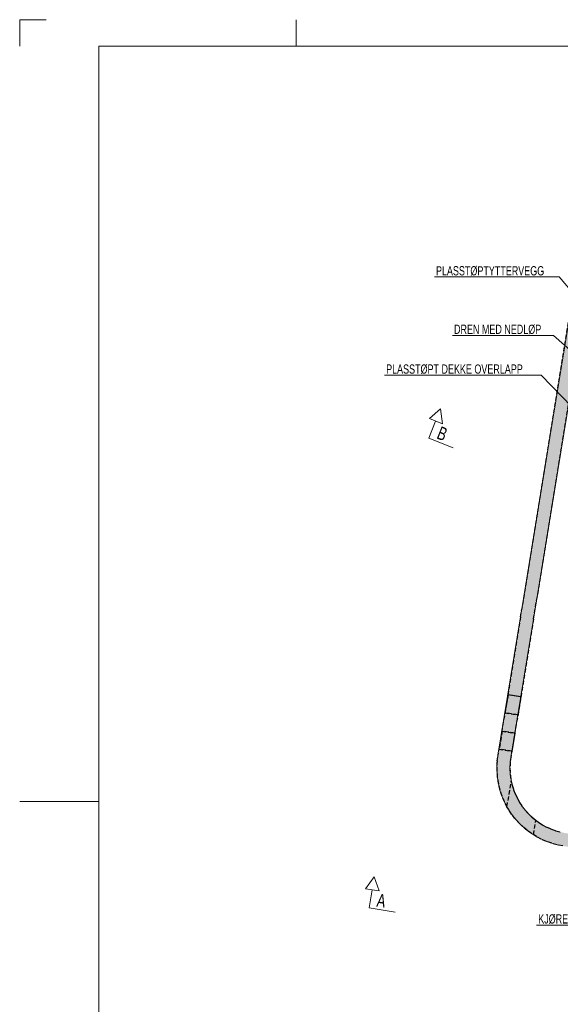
# Model space of a CAD drawing. Header units: millimetres. Extents: x 58962 to 143062, y 63981 to 123381.
# Tile 6 of 13: x 58962 to 79491, y 85970 to 123381. Entities that reach past the tile are written whole.
import ezdxf

# ---------------------------------------------------------------- set-up
doc = ezdxf.new("R2010")
doc.units = ezdxf.units.MM
doc.header["$LTSCALE"] = 100
doc.linetypes.add('HIDDEN', pattern=[2.38125, 1.5875, -0.79375])
doc.linetypes.add('XKITLINE00', pattern=[0])
for name, color, linetype, lineweight in [('OtherObjectType', 1, 'Continuous', 0), ('Part', 2, 'Continuous', 0), ('Part_Hidden', 7, 'Continuous', 0), ('PartMark', 3, 'Continuous', 0), ('Section', 6, 'Continuous', 0), ('Text', 3, 'Continuous', 0)]:
    doc.layers.add(name, color=color, linetype=linetype, lineweight=lineweight)
doc.styles.add('ARIAL_NARROW', font='ARIALN.TTF')

msp = doc.modelspace()

# ---------------------------------------------------------------- hatches: boundary and pattern name
at = {"layer": 'Part'}
for points in [[(80562, 116536), (81038, 116344), (78479, 100606), (77986, 100686)], [(79666, 92479), (83505, 91833), (83422, 91340), (79583, 91986), (79374, 92029), (79168, 92087), (78967, 92159), (78771, 92245), (78582, 92345), (78401, 92458), (78228, 92584), (78065, 92722), (77912, 92871), (77770, 93031), (77640, 93200), (77522, 93378), (77417, 93564), (77325, 93757), (77248, 93957), (77184, 94161), (77136, 94369), (77103, 94580), (77084, 94793), (77081, 95007), (77093, 95220), (77120, 95432), (77986, 100686), (78479, 100605), (77614, 95351), (77591, 95174), (77581, 94996), (77584, 94818), (77599, 94641), (77627, 94465), (77667, 94291), (77720, 94121), (77784, 93955), (77861, 93794), (77948, 93639), (78046, 93491), (78155, 93350), (78273, 93217), (78401, 93092), (78537, 92978), (78681, 92873), (78832, 92778), (78989, 92695), (79152, 92623), (79320, 92563), (79491, 92515)]]:
    msp.add_hatch(color=253, dxfattribs=at).paths.add_polyline_path(points, flags=17)

# ---------------------------------------------------------------- linework, layer by layer
at = {"layer": 'OtherObjectType', "color": 2, "linetype": 'Continuous', "lineweight": 0}
for p, q in [((58962, 122381), (58962, 123381)), ((58962, 123381), (59962, 123381)), ((69462, 122381), (69462, 123381)), ((58962, 93681), (61962, 93681))]:
    msp.add_line(p, q, dxfattribs=at)
at = {"layer": 'OtherObjectType', "color": 1, "linetype": 'Continuous', "lineweight": 0}
for p, q in [((142062, 122381), (61962, 122381)), ((61962, 122381), (61962, 64981))]:
    msp.add_line(p, q, dxfattribs=at)
at = {"layer": 'Part', "color": 7, "linetype": 'XKITLINE00', "lineweight": 0}
for p, q in [((77986, 100686), (80562, 116537)), ((78479, 100605), (81038, 116344)), ((77120, 95432), (77986, 100686)), ((77614, 95351), (78479, 100606)), ((78479, 100606), (78479, 100605)), ((78479, 100605), (78479, 100606)), ((77120, 95432), (77093, 95220)), ((77591, 95174), (77614, 95351)), ((79374, 92029), (79583, 91986))]:
    msp.add_line(p, q, dxfattribs=at)
at = {"layer": 'Part', "color": 2, "linetype": 'XKITLINE00', "lineweight": 0}
for p, q in [((77887, 96963), (77999, 97654)), ((77999, 97654), (77993, 97655)), ((77887, 96963), (77879, 96964)), ((77662, 95581), (77775, 96272)), ((77775, 96272), (77766, 96273)), ((77662, 95581), (77652, 95583))]:
    msp.add_line(p, q, dxfattribs=at)
at = {"layer": 'Part', "color": 7, "linetype": 'XKITLINE00', "lineweight": 0}
for radius in [3000, 2500]:
    msp.add_arc((80080, 94944), radius, 174.7295, 256.372, dxfattribs=at)
at = {"layer": 'Part_Hidden', "linetype": 'HIDDEN', "lineweight": 25}
for p, q in [((77986, 100686), (80562, 116537)), ((78479, 100606), (81040, 116343)), ((77986, 100686), (77120, 95432)), ((78479, 100605), (77614, 95351)), ((77506, 97734), (77393, 97043)), ((77500, 97735), (77993, 97655)), ((77993, 97655), (77506, 97734)), ((77386, 97044), (77879, 96964)), ((77879, 96964), (77393, 97043)), ((77281, 96352), (77169, 95661)), ((77272, 96353), (77766, 96273)), ((77766, 96273), (77281, 96352)), ((77093, 95220), (77120, 95432)), ((77158, 95663), (77652, 95583)), ((77652, 95583), (77169, 95661)), ((77614, 95351), (77591, 95174)), ((77466, 93477), (77630, 94451)), ((77627, 94465), (77630, 94451)), ((77630, 94451), (77667, 94291)), ((77667, 94291), (77720, 94121)), ((77720, 94121), (77784, 93955)), ((77784, 93955), (77861, 93794)), ((77466, 93477), (77417, 93564)), ((77861, 93794), (77948, 93639)), ((77948, 93639), (78046, 93491)), ((77522, 93378), (77466, 93477)), ((77640, 93200), (77522, 93378)), ((77770, 93031), (77640, 93200)), ((78046, 93491), (78155, 93350)), ((78155, 93350), (78273, 93217)), ((78273, 93217), (78401, 93092)), ((77912, 92871), (77770, 93031)), ((78065, 92722), (77912, 92871)), ((78401, 93092), (78537, 92978)), ((78473, 92414), (78564, 92958)), ((78537, 92978), (78681, 92873)), ((78681, 92873), (78832, 92778)), ((78228, 92584), (78065, 92722)), ((78401, 92458), (78228, 92584)), ((78582, 92345), (78401, 92458)), ((78832, 92778), (78989, 92695)), ((78989, 92695), (79152, 92623)), ((79152, 92623), (79320, 92563)), ((79320, 92563), (79491, 92515)), ((78771, 92245), (78582, 92345)), ((78967, 92159), (78771, 92245)), ((79168, 92087), (78967, 92159)), ((79374, 92029), (79168, 92087)), ((79583, 91986), (79374, 92029))]:
    msp.add_line(p, q, dxfattribs=at)
for radius, end in [(3000, 207.3865), (2500, 191.058)]:
    msp.add_arc((80080, 94944), radius, 174.7295, end, dxfattribs=at)
at = {"layer": 'PartMark', "color": 7, "linetype": 'Continuous', "lineweight": 0}
for p in [(74710, 113605), (80174, 112767)]:
    msp.add_line(p, (79445, 113605), dxfattribs=at)
at = {"layer": 'Section', "color": 6, "linetype": 'Continuous', "lineweight": 0}
for p, q in [((74942, 108595), (74525, 108223)), ((74942, 108595), (75013, 108029)), ((74498, 107480), (74757, 108131)), ((74525, 108223), (75013, 108029)), ((74498, 107480), (75427, 107110)), ((72427, 90814), (72099, 90361)), ((72427, 90814), (72617, 90276)), ((72099, 90361), (72617, 90276)), ((72233, 89630), (72346, 90321)), ((72233, 89630), (73220, 89468))]:
    msp.add_line(p, q, dxfattribs=at)
at = {"layer": 'Text', "color": 3, "linetype": 'Continuous', "lineweight": 0}
for p in [(75395, 111383), (80289, 110460)]:
    msp.add_line(p, (79236, 111383), dxfattribs=at)
at = {"layer": 'Text', "color": 7, "linetype": 'Continuous', "lineweight": 0}
for p, q in [((72817, 109871), (78766, 109871)), ((81055, 107501), (78766, 109871)), ((78593, 88980), (81053, 88980))]:
    msp.add_line(p, q, dxfattribs=at)

# ---------------------------------------------------------------- texts
at = {"layer": 'PartMark', "color": 3, "style": 'ARIAL_NARROW', "width": 0.85}
msp.add_text('PLASSTØPTYTTERVEGG', height=350, dxfattribs=at).set_placement((74770, 113665))
at = {"layer": 'Section', "color": 3, "style": 'ARIAL_NARROW', "width": 0.85}
for s, rotation, p in [('B', -21.7151, (74767, 107481)), ('A', -9.3048, (72496, 89688))]:
    msp.add_text(s, height=500, rotation=rotation, dxfattribs=at).set_placement(p)
at = {"layer": 'Text', "color": 3, "style": 'ARIAL_NARROW', "width": 0.85}
for s, p in [('DREN MED NEDLØP', (75455, 111443)), ('PLASSTØPT DEKKE OVERLAPP', (72877, 109931)), ('KJØREPORT', (78653, 89040))]:
    msp.add_text(s, height=350, dxfattribs=at).set_placement(p)

doc.saveas('drawing.dxf')
